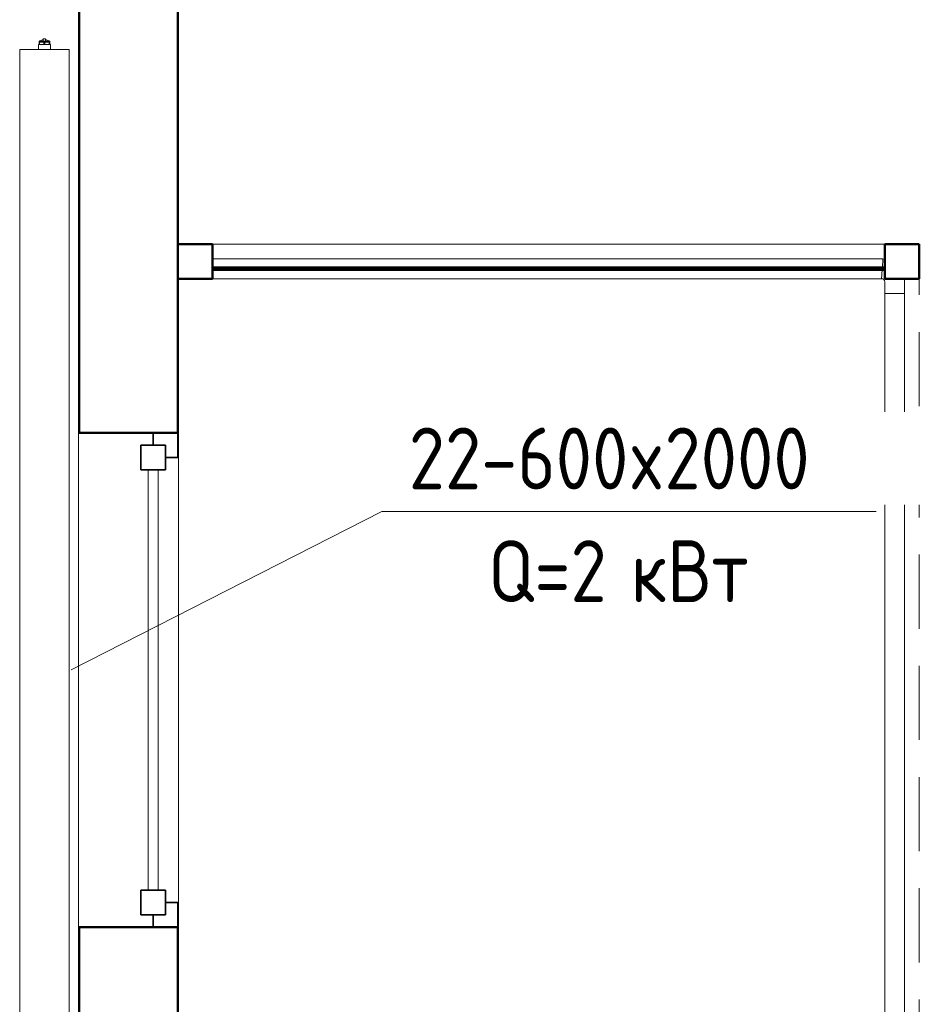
# Model space of a CAD drawing. Header units: millimetres. Extents: x 19410 to 41622, y 4748 to 42777.
# Tile 57 of 65: x 29890 to 31710, y 38940 to 40931. Entities that reach past the tile are written whole.
import ezdxf

# ---------------------------------------------------------------- set-up
doc = ezdxf.new("R2010")
doc.units = ezdxf.units.MM
doc.linetypes.add('ADSK_Скрыто', pattern=[300, 150, -150])
doc.linetypes.add('ADSK_Штриховая_ш3 п1_5', pattern=[225, 150, -75])
for name, color, linetype, lineweight in [('A-COLS-____-MCUT', 52, 'Continuous', 50), ('A-COLS-____-OTLN', 52, 'Continuous', 20), ('A-DETL-____-HDLN', 90, 'ADSK_Скрыто', 9), ('A-DETL-____-MBND', 5, 'ADSK_Штриховая_ш3 п1_5', 20), ('A-GENM-____-MCUT', 13, 'Continuous', 50), ('A-GENM-____-OTLN', 13, 'Continuous', 20), ('A-GLAZ-____-MCUT', 151, 'Continuous', 35), ('A-GLAZ-____-OTLN', 151, 'Continuous', 20), ('A-PART-____-OTLN', 2, 'Continuous', 20), ('A-WALL-____-MCUT', 113, 'Continuous', 50), ('A-WALL-____-OTLN', 113, 'Continuous', 20), ('M-EQPM-___-IDEN', 50, 'Continuous', 20), ('M-EQPM-____-OTLN', 50, 'Continuous', 20), ('Ограждение', 7, 'Continuous', 20)]:
    doc.layers.add(name, color=color, linetype=linetype, lineweight=lineweight)
doc.styles.add('GOST Common', font='GOST_Common.ttf', dxfattribs={"width": 0.9, "height": 125})

# ---------------------------------------------------------------- blocks, each defined once
blk = doc.blocks.new('Прямая форма - 83 new-609495-В_Этаж 02_Отопление')
at = {"layer": 'A-WALL-____-MCUT', "color": 53}
for p, q in [((1426.1, 2.5), (66.1, 2.5)), ((66.1, 2.5), (66.1, -2.5)), ((1426.1, -2.5), (1426.1, 2.5)), ((66.1, -2.5), (1426.1, -2.5))]:
    blk.add_line(p, q, dxfattribs=at)
blk = doc.blocks.new('Прямая форма - SW - 011-609496-В_Этаж 02_Отопление')
blk.add_blockref('Прямая форма - 83 new-609495-В_Этаж 02_Отопление', (0, 0))
blk = doc.blocks.new('Прямая форма - 83 new-609501-В_Этаж 02_Отопление')
at = {"layer": 'A-WALL-____-MCUT', "color": 53}
for p, q in [((2680, 0), (300, 0)), ((2680, -200), (2680, 0)), ((4100, 0), (3680, 0)), ((3680, 0), (3680, -200)), ((300, -200), (2680, -200)), ((3680, -200), (4100, -200))]:
    blk.add_line(p, q, dxfattribs=at)
blk = doc.blocks.new('Прямая форма - SW - 006-609502-В_Этаж 02_Отопление')
blk.add_blockref('Прямая форма - 83 new-609501-В_Этаж 02_Отопление', (0, 0))
blk = doc.blocks.new('Family - WD - 003-609504-В_Этаж 02_Отопление')
at = {"layer": 'A-GENM-____-MCUT', "lineweight": 9}
for p, q in [((500, 1), (-500, 1)), ((-500, 1), (-500, -201)), ((500, -201), (500, 1)), ((-500, -201), (500, -201))]:
    blk.add_line(p, q, dxfattribs=at)
blk = doc.blocks.new('Прямая форма - 83 new-609536-В_Этаж 02_Отопление')
at = {"layer": 'A-GLAZ-____-MCUT', "color": 9}
for p, q in [((-425, 25), (-475, 25)), ((-475, 25), (-475, -25)), ((-425, -25), (-425, 25)), ((425, 25), (425, -25)), ((475, 25), (425, 25)), ((475, -25), (475, 25)), ((-475, 0), (-500, 0)), ((-500, 0), (-500, -50)), ((-475, -25), (-475, 0)), ((500, 0), (475, 0)), ((475, 0), (475, -25)), ((500, -50), (500, 0)), ((-475, -25), (-425, -25)), ((-450, -25), (-475, -25)), ((-450, -50), (-450, -25)), ((425, -25), (475, -25)), ((475, -25), (450, -25)), ((450, -25), (450, -50)), ((-500, -50), (-450, -50)), ((450, -50), (500, -50))]:
    blk.add_line(p, q, dxfattribs=at)
at = {"layer": 'A-GLAZ-____-OTLN', "color": 253}
for p, q in [((425, 10), (-425, 10)), ((-425, -10), (425, -10))]:
    blk.add_line(p, q, dxfattribs=at)
blk = doc.blocks.new('Прямая форма - WD - 003-609537-В_Этаж 02_Отопление')
blk.add_blockref('Прямая форма - 83 new-609536-В_Этаж 02_Отопление', (500, 50))
blk = doc.blocks.new('Прямая форма - 83 new-609566-В_Этаж 02_Отопление')
at = {"layer": 'A-GENM-____-OTLN', "lineweight": 9}
blk.add_line((-1360, 0), (0, 0), dxfattribs=at)
blk = doc.blocks.new('Прямая форма - SLA - 049-609567-В_Этаж 02_Отопление')
blk.add_blockref('Прямая форма - 83 new-609566-В_Этаж 02_Отопление', (0, 0))
blk = doc.blocks.new('Прямая форма - 83 new-609868-В_Этаж 02_Отопление')
at = {"layer": 'A-COLS-____-MCUT', "color": 53}
for p, q in [((35, 35), (-35, 35)), ((-35, 35), (-35, -35)), ((35, -35), (35, 35)), ((-35, -35), (35, -35))]:
    blk.add_line(p, q, dxfattribs=at)
blk = doc.blocks.new('Прямая форма - CRE - 003-609869-В_Этаж 02_Отопление')
blk.add_blockref('Прямая форма - 83 new-609868-В_Этаж 02_Отопление', (0, 0))
blk = doc.blocks.new('Прямая форма - 83 new-609947-В_Этаж 02_Отопление')
at = {"layer": 'Ограждение', "color": 253}
blk.add_line((5070, 4931.4), (5070, 4927.7), dxfattribs=at)
blk = doc.blocks.new('Прямая форма - Steel - Structural-609948-В_Этаж 02_Отопление')
blk.add_blockref('Прямая форма - 83 new-609947-В_Этаж 02_Отопление', (0, 0))
blk = doc.blocks.new('Прямая форма - 83 new-609949-В_Этаж 02_Отопление')
at = {"layer": 'Ограждение', "color": 253}
for p, q in [((5025.2, 4954.2), (5026.3, 4971.4)), ((5026.3, 4971.4), (5030, 4970.9)), ((5023.7, 4931.4), (5024.9, 4949.2)), ((5023.7, 4931.4), (5026.2, 4931)), ((5026.2, 4931), (5027.4, 4930.5)), ((5027.4, 4930.5), (5028.4, 4929.8)), ((5028.4, 4929.8), (5029.2, 4928.8)), ((5029.2, 4928.8), (5029.7, 4927.6)), ((5029.7, 4927.6), (5030, 4925)), ((5030, 4925), (5030, 4901.4)), ((5070, 4927.7), (5069.5, 4931.4)), ((5070, 4901.4), (5070, 4927.7)), ((5030, 4901.4), (5070, 4901.4))]:
    blk.add_line(p, q, dxfattribs=at)
blk = doc.blocks.new('Прямая форма - Steel - Structural-609950-В_Этаж 02_Отопление')
blk.add_blockref('Прямая форма - 83 new-609949-В_Этаж 02_Отопление', (0, 0))
blk = doc.blocks.new('Прямая форма - 83 new-609981-В_Этаж 02_Отопление')
at = {"layer": 'Ограждение', "color": 253}
for p, q in [((5026.3, 4971.4), (3670, 4971.4)), ((5025.2, 4954.2), (5026.3, 4971.4)), ((5023.7, 4931.4), (5024.9, 4949.2)), ((3670, 4931.4), (5023.7, 4931.4))]:
    blk.add_line(p, q, dxfattribs=at)
blk = doc.blocks.new('Прямая форма - Steel - Structural-609982-В_Этаж 02_Отопление')
blk.add_blockref('Прямая форма - 83 new-609981-В_Этаж 02_Отопление', (0, 0))
blk = doc.blocks.new('Прямая форма - 83 new-610023-В_Этаж 02_Отопление')
at = {"layer": 'Ограждение', "color": 253}
for p, q in [((5030, 4901.4), (5070, 4901.4)), ((5030, 4901.4), (5030, -1626.4)), ((5070, 4901.4), (5070, -1626.4))]:
    blk.add_line(p, q, dxfattribs=at)
blk = doc.blocks.new('Прямая форма - Steel - Structural-610024-В_Этаж 02_Отопление')
blk.add_blockref('Прямая форма - 83 new-610023-В_Этаж 02_Отопление', (0, 0))
blk = doc.blocks.new('Прямая форма - RAILING - 009-610031-В_Этаж 02_Отопление')
for name in ['Прямая форма - Steel - Structural-609982-В_Этаж 02_Отопление', 'Прямая форма - Steel - Structural-609950-В_Этаж 02_Отопление', 'Прямая форма - Steel - Structural-609948-В_Этаж 02_Отопление', 'Прямая форма - Steel - Structural-610024-В_Этаж 02_Отопление']:
    blk.add_blockref(name, (0, 0))
blk = doc.blocks.new('Family - 83 new-610126-В_Этаж 02_Отопление')
at = {"layer": 'A-PART-____-OTLN', "color": 253}
blk.add_line((5070, 4931.4), (5070, 4927.7), dxfattribs=at)
blk = doc.blocks.new('Family - Steel - Structural-610127-В_Этаж 02_Отопление')
blk.add_blockref('Family - 83 new-610126-В_Этаж 02_Отопление', (0, 0))
blk = doc.blocks.new('Family - 83 new-610129-В_Этаж 02_Отопление')
at = {"layer": 'A-PART-____-OTLN', "color": 253}
for p, q in [((5025.2, 4954.2), (5026.3, 4971.4)), ((5026.3, 4971.4), (5030, 4970.9)), ((5023.7, 4931.4), (5024.9, 4949.2)), ((5023.7, 4931.4), (5026.2, 4931)), ((5026.2, 4931), (5027.4, 4930.5)), ((5027.4, 4930.5), (5028.4, 4929.8)), ((5028.4, 4929.8), (5029.2, 4928.8)), ((5029.2, 4928.8), (5029.7, 4927.6)), ((5029.7, 4927.6), (5030, 4925)), ((5030, 4925), (5030, 4901.4)), ((5070, 4927.7), (5069.5, 4931.4)), ((5070, 4901.4), (5070, 4927.7)), ((5030, 4901.4), (5070, 4901.4))]:
    blk.add_line(p, q, dxfattribs=at)
blk = doc.blocks.new('Family - Steel - Structural-610130-В_Этаж 02_Отопление')
blk.add_blockref('Family - 83 new-610129-В_Этаж 02_Отопление', (0, 0))
blk = doc.blocks.new('Family - 83 new-610177-В_Этаж 02_Отопление')
at = {"layer": 'A-PART-____-OTLN', "color": 253}
for p, q in [((5026.3, 4971.4), (3670, 4971.4)), ((5025.2, 4954.2), (5026.3, 4971.4)), ((5023.7, 4931.4), (5024.9, 4949.2)), ((3670, 4931.4), (5023.7, 4931.4))]:
    blk.add_line(p, q, dxfattribs=at)
blk = doc.blocks.new('Family - Steel - Structural-610178-В_Этаж 02_Отопление')
blk.add_blockref('Family - 83 new-610177-В_Этаж 02_Отопление', (0, 0))
blk = doc.blocks.new('Family - 83 new-610240-В_Этаж 02_Отопление')
at = {"layer": 'A-PART-____-OTLN', "color": 253}
for p, q in [((5030, 4901.4), (5070, 4901.4)), ((5030, 4901.4), (5030, -1626.4)), ((5070, 4901.4), (5070, -1626.4))]:
    blk.add_line(p, q, dxfattribs=at)
blk = doc.blocks.new('Family - Steel - Structural-610241-В_Этаж 02_Отопление')
blk.add_blockref('Family - 83 new-610240-В_Этаж 02_Отопление', (0, 0))
blk = doc.blocks.new('Прямая форма - 83 new-610268-В_Этаж 02_Отопление')
at = {"layer": 'A-DETL-____-MBND', "color": 253}
blk.add_line((12300, 70), (12300, 6627.8), dxfattribs=at)
blk = doc.blocks.new('Прямая форма - SLA - 011-610269-В_Этаж 02_Отопление')
blk.add_blockref('Прямая форма - 83 new-610268-В_Этаж 02_Отопление', (0, 0))
blk = doc.blocks.new('Прямая форма - 83 new-610892-В_Этаж 02_Отопление')
at = {"layer": 'A-COLS-____-MCUT', "color": 53}
for p, q in [((35, 35), (-35, 35)), ((-35, 35), (-35, -35)), ((35, -35), (35, 35)), ((-35, -35), (35, -35))]:
    blk.add_line(p, q, dxfattribs=at)
blk = doc.blocks.new('Прямая форма - CRE - 003-610893-В_Этаж 02_Отопление')
blk.add_blockref('Прямая форма - 83 new-610892-В_Этаж 02_Отопление', (0, 0))
blk = doc.blocks.new('83 new_ifc_RVT-1-В_Этаж 02_Отопление')
at = {"layer": 'A-COLS-____-OTLN', "color": 253, "lineweight": 20}
for name, p in [('Прямая форма - CRE - 003-609869-В_Этаж 02_Отопление', (30245.3, 40442.2)), ('Прямая форма - CRE - 003-610893-В_Этаж 02_Отопление', (31675.3, 40442.2))]:
    blk.add_blockref(name, p, dxfattribs=at)
at = {"layer": 'A-GENM-____-OTLN', "color": 253, "lineweight": 20}
for name, p in [('Прямая форма - SLA - 011-610269-В_Этаж 02_Отопление', (19410.3, 33779.4)), ('Прямая форма - SLA - 049-609567-В_Этаж 02_Отопление', (31640.3, 40477.2))]:
    blk.add_blockref(name, p, dxfattribs=at)
at = {"layer": 'A-GENM-____-OTLN', "color": 253, "lineweight": 20, "rotation": 270}
blk.add_blockref('Family - WD - 003-609504-В_Этаж 02_Отопление', (30210.3, 39595.8), dxfattribs=at)
at = {"layer": 'A-GLAZ-____-OTLN', "color": 253, "lineweight": 20, "rotation": 90}
blk.add_blockref('Прямая форма - WD - 003-609537-В_Этаж 02_Отопление', (30210.3, 39095.8), dxfattribs=at)
at = {"layer": 'A-PART-____-OTLN', "color": 253, "lineweight": 20}
for name in ['Family - Steel - Structural-610178-В_Этаж 02_Отопление', 'Family - Steel - Structural-610130-В_Этаж 02_Отопление', 'Family - Steel - Structural-610127-В_Этаж 02_Отопление', 'Family - Steel - Structural-610241-В_Этаж 02_Отопление']:
    blk.add_blockref(name, (26610.3, 35475.8), dxfattribs=at)
at = {"layer": 'A-WALL-____-OTLN', "color": 253, "lineweight": 20, "rotation": 270}
blk.add_blockref('Прямая форма - SW - 006-609502-В_Этаж 02_Отопление', (30210.3, 42775.8), dxfattribs=at)
at = {"layer": 'A-WALL-____-OTLN', "color": 253, "lineweight": 20}
blk.add_blockref('Прямая форма - SW - 011-609496-В_Этаж 02_Отопление', (30214.2, 40427.5), dxfattribs=at)
at = {"layer": 'Ограждение', "color": 253, "lineweight": 20}
blk.add_blockref('Прямая форма - RAILING - 009-610031-В_Этаж 02_Отопление', (26610.3, 35475.8), dxfattribs=at)
blk = doc.blocks.new('ADSK_Радиатор универсальный_Боковое подключение_Клапаны - Радиатор 600х2000-1669065-В_Этаж 02_Отопление')
at = {"layer": 'A-DETL-____-HDLN'}
for p, q in [((-1045, -50), (-1050.9, -50)), ((-1045, -46), (-1045, -50)), ((-1031.1, -50), (-1045, -50))]:
    blk.add_line(p, q, dxfattribs=at)
at = {"layer": 'A-DETL-____-HDLN', "flags": 128}
for points in [[(-1050, 20), (-1050, 20), (-1050, 20), (-1049.9, 20), (-1049.9, 20), (-1049.8, 20), (-1049.7, 20)], [(-1049.7, 20), (-1049.8, 20), (-1049.9, 20), (-1049.9, 20), (-1050, 20), (-1050, 20), (-1050, 20), (-1050, 20)], [(-1032, 20), (-1032, 20), (-1032, 20), (-1032.1, 20), (-1032.1, 20), (-1032.2, 20), (-1032.3, 20)], [(-1032.2, 20), (-1032.1, 20), (-1032.1, 20), (-1032, 20), (-1032, 20), (-1032, 20), (-1032, 20)], [(-1053.8, 0), (-1053.9, 0), (-1053.9, 0), (-1054, 0), (-1054, 0), (-1054, 0)], [(-1054, 0), (-1054, 0), (-1054, 0), (-1053.9, 0), (-1053.8, 0), (-1053.7, 0)], [(-1028, 0), (-1028, 0), (-1028, 0), (-1028.1, 0), (-1028.2, 0)], [(-1028.2, 0), (-1028.1, 0), (-1028.1, 0), (-1028, 0), (-1028, 0), (-1028, 0)]]:
    blk.add_lwpolyline(points, dxfattribs=at)
at = {"layer": 'M-EQPM-____-OTLN'}
for p, q in [((1000, 30), (-1000, 30)), ((-1000, 30), (-1000, -70)), ((-1000, 30), (-1000, -70)), ((1000, 30), (-1000, 30)), ((1000, -70), (1000, 30)), ((1000, -70), (1000, 30)), ((-1058.5, 13), (-1058.5, -2)), ((-1055.2, 13), (-1058.5, 13)), ((-1054.9, 15.8), (-1056, 2.3)), ((-1026, 2.3), (-1056, 2.3)), ((-1027.1, 15.8), (-1054.9, 15.8)), ((-1026, 2.3), (-1027.1, 15.8)), ((-1058.5, -2), (-1053, -2)), ((-1057, -2), (-1057, -36)), ((-1053, 0), (-1053, -36)), ((-1029, 0), (-1053, 0)), ((-1029, -8), (-1029, 0)), ((-1022, -8), (-1029, -8)), ((-1011, -5.5), (-1022, -5.5)), ((-1022, -5.5), (-1022, -34.5)), ((-1011, -20), (-1011, -1.5)), ((-1011, -1.5), (-1000, -1.5)), ((1010, -8), (1000, -8)), ((1010, -9.1), (1010, -8)), ((1010, -9.2), (1010, -10.1)), ((1010, -9.2), (1015, -9.2)), ((1015, -10.1), (1010, -10.1)), ((1010, -18.9), (1010, -10.2)), ((1010, -19.1), (1010, -20.9)), ((1010, -19.1), (1015, -19.1)), ((1017, -9.2), (1015, -9.2)), ((1015, -10.1), (1015, -9.2)), ((1015, -10.1), (1015, -19.1)), ((1015, -20.9), (1015, -19.1)), ((1017, -30.8), (1017, -9.2)), ((1017, -9.5), (1017, -9.2)), ((1022, -17.5), (1017, -17.5)), ((1022, -22.5), (1022, -17.5)), ((-1061, -38), (-1057, -38)), ((-1061, -50), (-1061, -38)), ((-1057, -36), (-1041, -36)), ((-1057, -46), (-1057, -36)), ((-1041, -36), (-1025, -36)), ((-1041, -36), (-1041, -46)), ((-1029, -36), (-1029, -32)), ((-1029, -32), (-1022, -32)), ((-1025, -46), (-1025, -36)), ((-1022, -34.5), (-1011, -34.5)), ((-1011, -38.5), (-1011, -20)), ((-1011, -20), (-1000, -20)), ((-1011, -38.5), (-1000, -38.5)), ((1000, -32), (1010, -32)), ((1015, -20.9), (1010, -20.9)), ((1010, -29.8), (1010, -21.1)), ((1010, -29.9), (1010, -30.8)), ((1010, -29.9), (1015, -29.9)), ((1015, -30.8), (1010, -30.8)), ((1010, -32), (1010, -30.9)), ((1015, -20.9), (1015, -29.9)), ((1015, -30.8), (1015, -29.9)), ((1015, -30.8), (1017, -30.8)), ((1022, -22.5), (1017, -22.5)), ((1017, -30.8), (1017, -30.5)), ((-1051, -50), (-1061, -50)), ((-1041, -46), (-1057, -46)), ((-1025, -46), (-1041, -46)), ((-1029, -50), (-1031, -50)), ((-1029, -50), (-1029, -46)), ((-1000, -70), (1000, -70)), ((-1000, -70), (1000, -70))]:
    blk.add_line(p, q, dxfattribs=at)
at = {"layer": 'M-EQPM-____-OTLN', "flags": 128}
for points in [[(-1054.9, 15.8), (-1054.9, 16), (-1054.8, 16.2), (-1054.8, 16.4), (-1054.7, 16.6), (-1054.7, 16.8), (-1054.6, 17), (-1054.5, 17.2), (-1054.4, 17.4), (-1054.3, 17.5), (-1054.2, 17.7), (-1054.1, 17.9), (-1054, 18), (-1053.9, 18.2), (-1053.7, 18.3), (-1053.6, 18.5), (-1053.4, 18.6), (-1053.3, 18.8), (-1053.1, 18.9), (-1053, 19), (-1052.8, 19.1), (-1052.7, 19.2), (-1052.5, 19.3), (-1052.3, 19.4), (-1052.1, 19.5), (-1051.9, 19.6), (-1051.8, 19.7), (-1051.6, 19.7), (-1051.4, 19.8), (-1051.2, 19.9), (-1051, 19.9), (-1050.8, 19.9), (-1050.6, 20), (-1050.4, 20), (-1050.2, 20), (-1050, 20)], [(-1050, 20), (-1050, 20), (-1050, 20), (-1049.9, 20), (-1049.9, 20), (-1049.8, 20), (-1049.7, 20), (-1049.6, 20), (-1049.5, 20), (-1049.4, 20), (-1049.3, 20), (-1049.1, 20), (-1049, 20), (-1048.8, 20), (-1048.6, 20), (-1048.4, 20), (-1048.2, 20), (-1048, 20), (-1047.8, 20), (-1047.5, 20), (-1047.3, 20), (-1047, 20), (-1046.7, 20), (-1046.5, 20), (-1046.2, 20)], [(-1032, 20), (-1032, 20), (-1032, 20), (-1032.1, 20), (-1032.1, 20), (-1032.2, 20), (-1032.3, 20), (-1032.4, 20), (-1032.5, 20), (-1032.6, 20), (-1032.7, 20), (-1032.9, 20), (-1033, 20), (-1033.2, 20), (-1033.4, 20), (-1033.6, 20), (-1033.8, 20), (-1034, 20), (-1034.2, 20), (-1034.5, 20), (-1034.7, 20), (-1035, 20), (-1035.3, 20), (-1035.5, 20), (-1035.8, 20), (-1036.1, 20), (-1036.4, 20), (-1036.8, 20), (-1037.1, 20), (-1037.4, 20), (-1037.7, 20), (-1038.1, 20), (-1038.4, 20), (-1038.8, 20), (-1039.1, 20), (-1039.5, 20), (-1039.8, 20), (-1040.2, 20), (-1040.5, 20), (-1040.9, 20), (-1041.3, 20), (-1041.6, 20), (-1042, 20), (-1042.3, 20), (-1042.7, 20), (-1043, 20), (-1043.4, 20), (-1043.7, 20), (-1044.1, 20), (-1044.4, 20), (-1044.7, 20), (-1045.1, 20), (-1045.4, 20), (-1045.7, 20), (-1046, 20), (-1046.3, 20), (-1046.6, 20), (-1046.9, 20), (-1047.1, 20), (-1047.4, 20), (-1047.6, 20), (-1047.9, 20), (-1048.1, 20), (-1048.3, 20), (-1048.5, 20), (-1048.7, 20), (-1048.9, 20), (-1049.1, 20), (-1049.2, 20), (-1049.4, 20), (-1049.5, 20), (-1049.6, 20), (-1049.7, 20), (-1049.8, 20), (-1049.9, 20), (-1049.9, 20), (-1050, 20), (-1050, 20), (-1050, 20), (-1050, 20)], [(-1035.7, 20), (-1035.4, 20), (-1035.1, 20), (-1034.9, 20), (-1034.6, 20), (-1034.4, 20), (-1034.1, 20), (-1033.9, 20), (-1033.7, 20), (-1033.5, 20), (-1033.3, 20), (-1033.1, 20), (-1032.9, 20), (-1032.8, 20), (-1032.6, 20), (-1032.5, 20), (-1032.4, 20), (-1032.3, 20), (-1032.2, 20), (-1032.1, 20), (-1032.1, 20), (-1032, 20), (-1032, 20), (-1032, 20), (-1032, 20)], [(-1032, 20), (-1031.8, 20), (-1031.6, 20), (-1031.4, 20), (-1031.2, 19.9), (-1031, 19.9), (-1030.8, 19.9), (-1030.6, 19.8), (-1030.4, 19.7), (-1030.2, 19.7), (-1030.1, 19.6), (-1029.9, 19.5), (-1029.7, 19.4), (-1029.5, 19.3), (-1029.3, 19.2), (-1029.2, 19.1), (-1029, 19), (-1028.9, 18.9), (-1028.7, 18.8), (-1028.6, 18.6), (-1028.4, 18.5), (-1028.3, 18.3), (-1028.1, 18.2), (-1028, 18), (-1027.9, 17.9), (-1027.8, 17.7), (-1027.7, 17.5), (-1027.6, 17.4), (-1027.5, 17.2), (-1027.4, 17), (-1027.3, 16.8), (-1027.3, 16.6), (-1027.2, 16.4), (-1027.2, 16.2), (-1027.1, 16), (-1027.1, 15.8)], [(-1054, 0), (-1054.1, 0), (-1054.2, 0), (-1054.2, 0), (-1054.3, 0), (-1054.4, 0), (-1054.5, 0.1), (-1054.6, 0.1), (-1054.6, 0.1), (-1054.7, 0.1), (-1054.8, 0.2), (-1054.9, 0.2), (-1054.9, 0.2), (-1055, 0.3), (-1055.1, 0.3), (-1055.1, 0.3), (-1055.2, 0.4), (-1055.3, 0.4), (-1055.3, 0.5), (-1055.4, 0.6), (-1055.4, 0.6), (-1055.5, 0.7), (-1055.5, 0.7), (-1055.6, 0.8), (-1055.6, 0.9), (-1055.7, 0.9), (-1055.7, 1), (-1055.8, 1.1), (-1055.8, 1.1), (-1055.8, 1.2), (-1055.9, 1.3), (-1055.9, 1.4), (-1055.9, 1.4), (-1055.9, 1.5), (-1056, 1.6), (-1056, 1.7), (-1056, 1.7), (-1056, 1.8), (-1056, 1.9), (-1056, 2), (-1056, 2.1), (-1056, 2.1), (-1056, 2.2), (-1056, 2.3), (-1056, 2.3)], [(-1026, 2.3), (-1026, 2.3), (-1026, 2.2), (-1026, 2.1), (-1026, 2), (-1026, 1.9), (-1026, 1.9), (-1026, 1.8), (-1026, 1.7), (-1026, 1.6), (-1026.1, 1.5), (-1026.1, 1.5), (-1026.1, 1.4), (-1026.1, 1.3), (-1026.1, 1.2), (-1026.2, 1.2), (-1026.2, 1.1), (-1026.3, 1), (-1026.3, 1), (-1026.3, 0.9), (-1026.4, 0.8), (-1026.4, 0.8), (-1026.5, 0.7), (-1026.5, 0.6), (-1026.6, 0.6), (-1026.6, 0.5), (-1026.7, 0.5), (-1026.8, 0.4), (-1026.8, 0.4), (-1026.9, 0.3), (-1027, 0.3), (-1027, 0.2), (-1027.1, 0.2), (-1027.2, 0.2), (-1027.3, 0.1), (-1027.3, 0.1), (-1027.4, 0.1), (-1027.5, 0.1), (-1027.6, 0), (-1027.6, 0), (-1027.7, 0), (-1027.8, 0), (-1027.9, 0), (-1028, 0), (-1028, 0)], [(-1051.6, 0), (-1051.9, 0), (-1052.1, 0), (-1052.4, 0), (-1052.6, 0), (-1052.9, 0), (-1053.1, 0), (-1053.2, 0), (-1053.4, 0), (-1053.6, 0), (-1053.7, 0), (-1053.8, 0), (-1053.9, 0), (-1053.9, 0), (-1054, 0), (-1054, 0), (-1054, 0)], [(-1054, 0), (-1054, 0), (-1054, 0), (-1053.9, 0), (-1053.8, 0), (-1053.7, 0), (-1053.6, 0), (-1053.5, 0), (-1053.3, 0), (-1053.2, 0), (-1053, 0), (-1052.8, 0), (-1052.5, 0), (-1052.3, 0), (-1052, 0), (-1051.7, 0), (-1051.4, 0), (-1051.1, 0), (-1050.8, 0), (-1050.4, 0), (-1050.1, 0), (-1049.7, 0), (-1049.3, 0), (-1048.9, 0), (-1048.5, 0), (-1048, 0), (-1047.6, 0), (-1047.1, 0), (-1046.7, 0), (-1046.2, 0), (-1045.7, 0), (-1045.2, 0), (-1044.7, 0), (-1044.2, 0), (-1043.7, 0), (-1043.2, 0), (-1042.7, 0), (-1042.2, 0), (-1041.7, 0), (-1041.1, 0), (-1040.6, 0), (-1040.1, 0), (-1039.6, 0), (-1039.1, 0), (-1038.6, 0), (-1038, 0), (-1037.5, 0), (-1037, 0), (-1036.6, 0), (-1036.1, 0), (-1035.6, 0), (-1035.1, 0), (-1034.7, 0), (-1034.2, 0), (-1033.8, 0), (-1033.3, 0), (-1032.9, 0), (-1032.5, 0), (-1032.1, 0), (-1031.8, 0), (-1031.4, 0), (-1031.1, 0), (-1030.7, 0), (-1030.4, 0), (-1030.1, 0), (-1029.9, 0), (-1029.6, 0), (-1029.4, 0), (-1029.1, 0), (-1028.9, 0), (-1028.8, 0), (-1028.6, 0), (-1028.4, 0), (-1028.3, 0), (-1028.2, 0), (-1028.1, 0), (-1028.1, 0), (-1028, 0), (-1028, 0), (-1028, 0)], [(-1028, 0), (-1028, 0), (-1028, 0), (-1028.1, 0), (-1028.2, 0), (-1028.3, 0), (-1028.4, 0), (-1028.5, 0), (-1028.7, 0), (-1028.8, 0), (-1029, 0), (-1029.2, 0), (-1029.5, 0), (-1029.7, 0), (-1030, 0), (-1030.3, 0)], [(1015, -9.2), (1015.5, -9.3), (1016, -9.4)], [(1017, -10.1), (1017.8, -11), (1018.6, -12.5), (1019.6, -15.7), (1019.8, -17.5)], [(1015, -30.8), (1015.5, -30.7), (1016, -30.6)], [(1017, -29.9), (1017.8, -29), (1018.6, -27.5), (1019.6, -24.3), (1019.8, -22.5)]]:
    blk.add_lwpolyline(points, dxfattribs=at)
at = {"layer": 'M-EQPM-____-OTLN'}
for points, knots in [([(-1041, -20), (-1040.2, -19.2), (-1038.7, -17.7), (-1036.8, -15.8), (-1035.5, -14.5), (-1034.8, -13.8), (-1034.3, -13.3), (-1033.8, -12.8), (-1033.3, -12.3), (-1032.8, -11.8), (-1032.3, -11.3), (-1031.8, -10.8), (-1031.4, -10.4), (-1031, -10), (-1030.6, -9.6), (-1030.3, -9.3), (-1029.9, -8.9), (-1029.7, -8.7), (-1029.4, -8.4), (-1029.2, -8.2), (-1029.1, -8.1), (-1029, -8), (-1029, -8)], [0, 0, 0, 0, 0.142857, 0.285714, 0.357143, 0.392857, 0.428571, 0.464286, 0.5, 0.535714, 0.571429, 0.607143, 0.642857, 0.678571, 0.714286, 0.75, 0.785714, 0.821429, 0.857143, 0.892857, 0.928571, 1, 1, 1, 1]), ([(-1029, -32), (-1029, -32), (-1029.1, -31.9), (-1029.2, -31.8), (-1029.4, -31.6), (-1029.7, -31.3), (-1029.9, -31.1), (-1030.3, -30.7), (-1030.6, -30.4), (-1031, -30), (-1031.4, -29.6), (-1031.8, -29.2), (-1032.3, -28.7), (-1032.8, -28.2), (-1033.4, -27.6), (-1034.1, -26.9), (-1034.8, -26.2), (-1035.5, -25.5), (-1036.8, -24.2), (-1038.7, -22.3), (-1040.2, -20.8), (-1041, -20)], [0, 0, 0, 0, 0.071429, 0.107143, 0.142857, 0.178571, 0.214286, 0.25, 0.285714, 0.321429, 0.357143, 0.392857, 0.428571, 0.464286, 0.5, 0.571429, 0.607143, 0.642857, 0.714286, 0.857143, 1, 1, 1, 1])]:
    blk.add_open_spline(points, degree=3, knots=knots, dxfattribs=at)
blk = doc.blocks.new('ADSK_M_Оборудование_Отопительный прибор - ADSK_Марка _ ADSK_Тепловая мощность_20-1650517-В_Этаж 02_Отопление')
at = {"layer": 'M-EQPM-___-IDEN'}
blk.add_line((-10, 0), (10, 0), dxfattribs=at)

msp = doc.modelspace()

# ---------------------------------------------------------------- linework, layer by layer
at = {"layer": 'M-EQPM-___-IDEN'}
msp.add_line((29994.1, 39616.5), (30623.2, 39936.5), dxfattribs=at)

# ---------------------------------------------------------------- block references
at = {"lineweight": 9}
msp.add_blockref('83 new_ifc_RVT-1-В_Этаж 02_Отопление', (0, 0), dxfattribs=at)
at = {"layer": 'A-DETL-____-HDLN', "rotation": 89.99999999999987}
msp.add_blockref('ADSK_Радиатор универсальный_Боковое подключение_Клапаны - Радиатор 600х2000-1669065-В_Этаж 02_Отопление', (29920.3, 39870.7), dxfattribs=at)
at = {"layer": 'M-EQPM-___-IDEN', "xscale": 49.99999999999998, "yscale": 49.99999999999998, "zscale": 49.99999999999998}
msp.add_blockref('ADSK_M_Оборудование_Отопительный прибор - ADSK_Марка _ ADSK_Тепловая мощность_20-1650517-В_Этаж 02_Отопление', (31123.2, 39936.5), dxfattribs=at)

# ---------------------------------------------------------------- next in the draw order: texts
at = {"layer": 'M-EQPM-___-IDEN', "lineweight": 9, "char_height": 125, "attachment_point": 1, "style": 'GOST Common', "bg_fill": 3, "box_fill_scale": 1.25, "bg_fill_color": 256, "bg_fill_true_color": 13158600, "bg_fill_transparency": 0}
for s, insert, width in [('22-600x2000', (30677.3, 40106.2), 1071.455), ('Q=2 ', (30837.9, 39878.3), 349.937)]:
    msp.add_mtext(s, dxfattribs=dict(at, insert=insert, width=width))

# ---------------------------------------------------------------- next in the draw order: texts
at = {"layer": 'M-EQPM-___-IDEN', "lineweight": 9, "insert": (31126.6, 39878.3), "char_height": 125, "width": 331.899, "attachment_point": 1, "style": 'GOST Common', "bg_fill": 3, "box_fill_scale": 1.25, "bg_fill_color": 256, "bg_fill_true_color": 13158600, "bg_fill_transparency": 0}
msp.add_mtext('кВт', dxfattribs=at)

doc.saveas('drawing.dxf')
